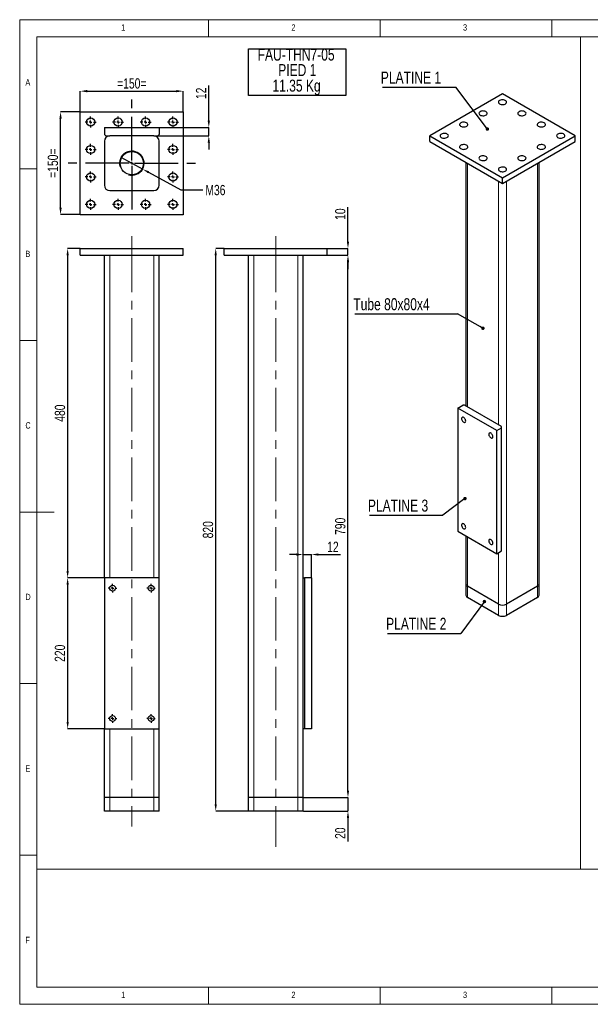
# Model space of a CAD drawing. Header units: millimetres. Extents: x 5 to 415, y 5 to 292.
# Tile 1 of 4: x 5 to 171, y 5 to 292. Entities that reach past the tile are written whole.
import ezdxf

# ---------------------------------------------------------------- set-up
doc = ezdxf.new("R2010")
doc.units = ezdxf.units.MM
doc.header["$PDSIZE"] = -1
doc.linetypes.add('CENTERX2', pattern=[20.32, 12.7, -2.54, 2.54, -2.54])
for name, color, linetype in [('COTES', 1, 'Continuous'), ('NOTES', 6, 'Continuous'), ('TRAIT-FINS', 9, 'Continuous'), ('TRAIT-MIXTES', 3, 'CENTERX2')]:
    doc.layers.add(name, color=color, linetype=linetype)
doc.layers.add('TRAIT-FORT', color=4, linetype='Continuous', lineweight=25)
doc.styles.add('SLDTEXTSTYLE0', font='TXT', dxfattribs={"width": 0.75})
doc.dimstyles.new('SLDDIMSTYLE4', dxfattribs={"dimtxt": 3, "dimasz": 2, "dimexe": 0, "dimexo": 0.0625, "dimgap": 0.75, "dimtad": 1, "dimlfac": 5, "dimrnd": 1e-09, "dimzin": 12, "dimdsep": 46, "dimtxsty": 'SLDTEXTSTYLE0', "dimsah": 1, "dimcen": 0.09, "dimadec": 0, "dimazin": 3, "dimtfac": 1, "dimtofl": 0, "dimtmove": 0, "dimatfit": 3, "dimfxl": 1, "dimfrac": 2, "dimtolj": 1, "dimtzin": 12, "dimarcsym": 0})
doc.dimstyles.new('SLDDIMSTYLE5', dxfattribs={"dimtxt": 3, "dimasz": 2, "dimexe": 0, "dimexo": 0.0625, "dimgap": 0.75, "dimtad": 1, "dimlfac": 5, "dimrnd": 1e-09, "dimzin": 12, "dimdsep": 46, "dimtxsty": 'SLDTEXTSTYLE0', "dimsah": 1, "dimcen": 0.09, "dimadec": 0, "dimazin": 3, "dimtfac": 1, "dimtmove": 0, "dimatfit": 0, "dimfxl": 1, "dimfrac": 2, "dimtolj": 1, "dimtzin": 12, "dimarcsym": 0})
doc.dimstyles.new('SLDDIMSTYLE6', dxfattribs={"dimtxt": 3, "dimasz": 2, "dimexe": 0, "dimexo": 0.0625, "dimgap": 0.75, "dimtad": 0, "dimtih": 1, "dimtoh": 1, "dimlfac": 5, "dimrnd": 1e-09, "dimzin": 12, "dimdsep": 46, "dimtxsty": 'SLDTEXTSTYLE0', "dimblk1": 'NONE', "dimsah": 1, "dimcen": 0, "dimadec": 0, "dimazin": 3, "dimtfac": 1, "dimtmove": 0, "dimatfit": 3, "dimldrblk": 'NONE', "dimfxl": 1, "dimfrac": 2, "dimtolj": 1, "dimtzin": 12, "dimarcsym": 0})
doc.dimstyles.new('SLDDIMSTYLE7', dxfattribs={"dimtxt": 0.18, "dimasz": 1, "dimexe": 0, "dimexo": 0.0625, "dimgap": 0, "dimtad": 0, "dimtih": 1, "dimtoh": 1, "dimdec": 0, "dimrnd": 1e-09, "dimzin": 0, "dimdsep": 46, "dimtxsty": 'Standard', "dimblk1": 'DOT', "dimblk2": 'DOT', "dimsah": 1, "dimcen": 0.09, "dimadec": 0, "dimazin": 0, "dimtfac": 1, "dimtdec": 0, "dimtofl": 0, "dimtmove": 0, "dimatfit": 3, "dimldrblk": 'DOT', "dimfxl": 1, "dimfrac": 2, "dimtolj": 1, "dimtzin": 0, "dimarcsym": 0})

# ---------------------------------------------------------------- blocks, each defined once
blk = doc.blocks.new('_D_13')
at = {"layer": 'COTES', "color": 0, "lineweight": -2, "transparency": 16777216}
for p, q in [((64.55, 225.32), (62.11, 225.32)), ((62.11, 63.32), (62.11, 223.32)), ((71.55, 61.32), (62.11, 61.32))]:
    blk.add_line(p, q, dxfattribs=at)
at = {"layer": 'COTES', "color": 0, "transparency": 16777216}
for points in [[(61.78, 223.32), (62.44, 223.32), (62.11, 225.32)], [(61.78, 63.32), (62.44, 63.32), (62.11, 61.32)]]:
    blk.add_solid(points, dxfattribs=at)
at = {"layer": 'Defpoints', "color": 0, "transparency": 16777216}
for p in [(62.11, 225.32), (64.61, 225.32), (71.61, 61.32)]:
    blk.add_point(p, dxfattribs=at)
at = {"layer": 'COTES', "color": 0, "transparency": 16777216, "insert": (58.36, 143.32), "char_height": 3, "attachment_point": 2, "rotation": 90, "style": 'SLDTEXTSTYLE0'}
blk.add_mtext('\\A1;820', dxfattribs=at)
blk = doc.blocks.new('_D_14')
at = {"layer": 'COTES', "color": 0, "lineweight": -2, "transparency": 16777216}
for p, q in [((94.68, 223.32), (100.64, 223.32)), ((100.64, 67.32), (100.64, 221.32)), ((87.68, 65.32), (100.64, 65.32))]:
    blk.add_line(p, q, dxfattribs=at)
at = {"layer": 'COTES', "color": 0, "transparency": 16777216}
for points in [[(100.31, 221.32), (100.98, 221.32), (100.64, 223.32)], [(100.31, 67.32), (100.98, 67.32), (100.64, 65.32)]]:
    blk.add_solid(points, dxfattribs=at)
at = {"layer": 'Defpoints', "color": 0, "transparency": 16777216}
for p in [(94.61, 223.32), (100.64, 223.32), (87.61, 65.32)]:
    blk.add_point(p, dxfattribs=at)
at = {"layer": 'COTES', "color": 0, "transparency": 16777216, "insert": (96.89, 144.32), "char_height": 3, "attachment_point": 2, "rotation": 90, "style": 'SLDTEXTSTYLE0'}
blk.add_mtext('\\A1;790', dxfattribs=at)
blk = doc.blocks.new('_D_15')
at = {"layer": 'COTES', "color": 0, "lineweight": -2, "transparency": 16777216}
for p, q in [((100.64, 227.32), (100.64, 237.38)), ((94.68, 225.32), (100.64, 225.32)), ((100.64, 223.32), (100.64, 225.32)), ((94.68, 223.32), (100.64, 223.32)), ((100.64, 221.32), (100.64, 219.32))]:
    blk.add_line(p, q, dxfattribs=at)
at = {"layer": 'COTES', "color": 0, "transparency": 16777216}
for points in [[(100.31, 227.32), (100.98, 227.32), (100.64, 225.32)], [(100.31, 221.32), (100.98, 221.32), (100.64, 223.32)]]:
    blk.add_solid(points, dxfattribs=at)
at = {"layer": 'Defpoints', "color": 0, "transparency": 16777216}
for p in [(94.61, 225.32), (100.64, 225.32), (94.61, 223.32)]:
    blk.add_point(p, dxfattribs=at)
at = {"layer": 'COTES', "color": 0, "transparency": 16777216, "insert": (96.89, 235.32), "char_height": 3, "attachment_point": 2, "rotation": 90, "style": 'SLDTEXTSTYLE0'}
blk.add_mtext('\\A1;10', dxfattribs=at)
blk = doc.blocks.new('_D_16')
at = {"layer": 'COTES', "color": 0, "lineweight": -2, "transparency": 16777216}
for p, q in [((100.64, 67.32), (100.64, 69.32)), ((87.68, 65.32), (100.64, 65.32)), ((100.64, 65.32), (100.64, 61.32)), ((87.68, 61.32), (100.64, 61.32)), ((100.64, 59.32), (100.64, 52.44))]:
    blk.add_line(p, q, dxfattribs=at)
at = {"layer": 'COTES', "color": 0, "transparency": 16777216}
for points in [[(100.31, 67.32), (100.98, 67.32), (100.64, 65.32)], [(100.31, 59.32), (100.98, 59.32), (100.64, 61.32)]]:
    blk.add_solid(points, dxfattribs=at)
at = {"layer": 'Defpoints', "color": 0, "transparency": 16777216}
for p in [(87.61, 65.32), (100.64, 65.32), (87.61, 61.32)]:
    blk.add_point(p, dxfattribs=at)
at = {"layer": 'COTES', "color": 0, "transparency": 16777216, "insert": (96.89, 54.88), "char_height": 3, "attachment_point": 2, "rotation": 90, "style": 'SLDTEXTSTYLE0'}
blk.add_mtext('\\A1;20', dxfattribs=at)
blk = doc.blocks.new('_D_17')
at = {"layer": 'COTES', "color": 0, "lineweight": -2, "transparency": 16777216}
for p, q in [((85.61, 136.1), (83.61, 136.1)), ((87.61, 129.38), (87.61, 136.1)), ((87.61, 136.1), (90.01, 136.1)), ((90.01, 129.38), (90.01, 136.1)), ((92.01, 136.1), (98.51, 136.1))]:
    blk.add_line(p, q, dxfattribs=at)
at = {"layer": 'COTES', "color": 0, "transparency": 16777216}
for points in [[(85.61, 136.43), (85.61, 135.77), (87.61, 136.1)], [(92.01, 136.43), (92.01, 135.77), (90.01, 136.1)]]:
    blk.add_solid(points, dxfattribs=at)
at = {"layer": 'Defpoints', "color": 0, "transparency": 16777216}
for p in [(90.01, 136.1), (87.61, 129.32), (90.01, 129.32)]:
    blk.add_point(p, dxfattribs=at)
at = {"layer": 'COTES', "color": 0, "transparency": 16777216, "insert": (96.26, 139.85), "char_height": 3, "attachment_point": 2, "style": 'SLDTEXTSTYLE0'}
blk.add_mtext('\\A1;12', dxfattribs=at)
blk = doc.blocks.new('SW_NOTE_4')
at = {"layer": 'NOTES', "color": 0}
for p, q in [((-0.06, -9.13), (-0.06, 4.45)), ((-0.06, 4.45), (28.24, 4.45)), ((28.24, 4.45), (28.24, -9.13)), ((28.24, -9.13), (-0.06, -9.13))]:
    blk.add_line(p, q, dxfattribs=at)
at = {"layer": 'NOTES', "color": 0, "char_height": 3.5, "attachment_point": 2, "style": 'SLDTEXTSTYLE0'}
for s, insert in [('FAU-THN7-05', (13.78, 4.51)), ('PIED 1', (14.13, -0.01)), ('11.35 Kg', (13.9, -4.54))]:
    blk.add_mtext(s, dxfattribs=dict(at, insert=insert))
blk = doc.blocks.new('_D_18')
at = {"layer": 'COTES', "color": 0, "lineweight": -2, "transparency": 16777216}
for p, q in [((22.6, 225.32), (18.97, 225.32)), ((18.97, 223.32), (18.97, 131.32)), ((29.6, 129.32), (18.97, 129.32))]:
    blk.add_line(p, q, dxfattribs=at)
at = {"layer": 'COTES', "color": 0, "transparency": 16777216}
for points in [[(18.64, 223.32), (19.3, 223.32), (18.97, 225.32)], [(18.64, 131.32), (19.3, 131.32), (18.97, 129.32)]]:
    blk.add_solid(points, dxfattribs=at)
at = {"layer": 'Defpoints', "color": 0, "transparency": 16777216}
for p in [(22.66, 225.32), (18.97, 129.32), (29.66, 129.32)]:
    blk.add_point(p, dxfattribs=at)
at = {"layer": 'COTES', "color": 0, "transparency": 16777216, "insert": (15.22, 177.32), "char_height": 3, "attachment_point": 2, "rotation": 90, "style": 'SLDTEXTSTYLE0'}
blk.add_mtext('\\A1;480', dxfattribs=at)
blk = doc.blocks.new('_D_19')
at = {"layer": 'COTES', "color": 0, "lineweight": -2, "transparency": 16777216}
for p, q in [((29.6, 129.32), (18.97, 129.32)), ((18.97, 127.32), (18.97, 87.32)), ((29.6, 85.32), (18.97, 85.32))]:
    blk.add_line(p, q, dxfattribs=at)
at = {"layer": 'COTES', "color": 0, "transparency": 16777216}
for points in [[(18.64, 127.32), (19.3, 127.32), (18.97, 129.32)], [(18.64, 87.32), (19.3, 87.32), (18.97, 85.32)]]:
    blk.add_solid(points, dxfattribs=at)
at = {"layer": 'Defpoints', "color": 0, "transparency": 16777216}
for p in [(29.66, 129.32), (18.97, 85.32), (29.66, 85.32)]:
    blk.add_point(p, dxfattribs=at)
at = {"layer": 'COTES', "color": 0, "transparency": 16777216, "insert": (15.22, 107.32), "char_height": 3, "attachment_point": 2, "rotation": 90, "style": 'SLDTEXTSTYLE0'}
blk.add_mtext('\\A1;220', dxfattribs=at)
blk = doc.blocks.new('SW_CENTERMARKSYMBOL_3')
at = {"layer": 'TRAIT-MIXTES', "color": 0}
for p, q in [((-0.8, 0), (-1.25, 0)), ((0, 0), (-0.4, 0)), ((0, 0.8), (0, 1.25)), ((0, 0), (0, 0.4)), ((0, 0), (0, -0.4)), ((0, 0), (0.4, 0)), ((0.8, 0), (1.25, 0)), ((0, -0.8), (0, -1.25))]:
    blk.add_line(p, q, dxfattribs=at)
blk = doc.blocks.new('SW_CENTERMARKSYMBOL_4')
at = {"layer": 'TRAIT-MIXTES', "color": 0}
for p, q in [((-0.8, 0), (-1.25, 0)), ((0, 0), (-0.4, 0)), ((0, 0.8), (0, 1.25)), ((0, 0), (0, 0.4)), ((0, 0), (0, -0.4)), ((0, 0), (0.4, 0)), ((0.8, 0), (1.25, 0)), ((0, -0.8), (0, -1.25))]:
    blk.add_line(p, q, dxfattribs=at)
blk = doc.blocks.new('SW_CENTERMARKSYMBOL_5')
at = {"layer": 'TRAIT-MIXTES', "color": 0}
for p, q in [((-0.8, 0), (-1.25, 0)), ((0, 0), (-0.4, 0)), ((0, 0.8), (0, 1.25)), ((0, 0), (0, 0.4)), ((0, 0), (0, -0.4)), ((0, 0), (0.4, 0)), ((0.8, 0), (1.25, 0)), ((0, -0.8), (0, -1.25))]:
    blk.add_line(p, q, dxfattribs=at)
blk = doc.blocks.new('SW_CENTERMARKSYMBOL_6')
at = {"layer": 'TRAIT-MIXTES', "color": 0}
for p, q in [((-0.8, 0), (-1.25, 0)), ((0, 0), (-0.4, 0)), ((0, 0.8), (0, 1.25)), ((0, 0), (0, 0.4)), ((0, 0), (0, -0.4)), ((0, 0), (0.4, 0)), ((0.8, 0), (1.25, 0)), ((0, -0.8), (0, -1.25))]:
    blk.add_line(p, q, dxfattribs=at)
blk = doc.blocks.new('_D_20')
at = {"layer": 'COTES', "color": 0, "lineweight": -2, "transparency": 16777216}
for p, q in [((22.66, 265.23), (22.66, 271.17)), ((24.66, 271.17), (50.66, 271.17)), ((52.66, 265.23), (52.66, 271.17))]:
    blk.add_line(p, q, dxfattribs=at)
at = {"layer": 'COTES', "color": 0, "transparency": 16777216}
for points in [[(24.66, 271.51), (24.66, 270.84), (22.66, 271.17)], [(50.66, 271.51), (50.66, 270.84), (52.66, 271.17)]]:
    blk.add_solid(points, dxfattribs=at)
at = {"layer": 'Defpoints', "color": 0, "transparency": 16777216}
for p in [(52.66, 271.17), (22.66, 265.17), (52.66, 265.17)]:
    blk.add_point(p, dxfattribs=at)
at = {"layer": 'COTES', "color": 0, "transparency": 16777216, "insert": (37.66, 274.92), "char_height": 3, "attachment_point": 2, "style": 'SLDTEXTSTYLE0'}
blk.add_mtext('\\A1;=150=', dxfattribs=at)
blk = doc.blocks.new('_D_21')
at = {"layer": 'COTES', "color": 0, "lineweight": -2, "transparency": 16777216}
for p, q in [((22.6, 265.17), (16.91, 265.17)), ((16.91, 237.17), (16.91, 263.17)), ((22.6, 235.17), (16.91, 235.17))]:
    blk.add_line(p, q, dxfattribs=at)
at = {"layer": 'COTES', "color": 0, "transparency": 16777216}
for points in [[(16.57, 263.17), (17.24, 263.17), (16.91, 265.17)], [(16.57, 237.17), (17.24, 237.17), (16.91, 235.17)]]:
    blk.add_solid(points, dxfattribs=at)
at = {"layer": 'Defpoints', "color": 0, "transparency": 16777216}
for p in [(16.91, 265.17), (22.66, 265.17), (22.66, 235.17)]:
    blk.add_point(p, dxfattribs=at)
at = {"layer": 'COTES', "color": 0, "transparency": 16777216, "insert": (13.16, 250.17), "char_height": 3, "attachment_point": 2, "rotation": 90, "style": 'SLDTEXTSTYLE0'}
blk.add_mtext('\\A1;=150=', dxfattribs=at)
blk = doc.blocks.new('_D_22')
at = {"layer": 'COTES', "color": 0, "lineweight": -2, "transparency": 16777216}
for p, q in [((60.1, 262.57), (60.1, 272.78)), ((45.73, 260.57), (60.1, 260.57)), ((60.1, 258.17), (60.1, 260.57)), ((45.33, 258.17), (60.1, 258.17)), ((60.1, 256.17), (60.1, 254.17))]:
    blk.add_line(p, q, dxfattribs=at)
at = {"layer": 'COTES', "color": 0, "transparency": 16777216}
for points in [[(59.77, 262.57), (60.43, 262.57), (60.1, 260.57)], [(59.77, 256.17), (60.43, 256.17), (60.1, 258.17)]]:
    blk.add_solid(points, dxfattribs=at)
at = {"layer": 'Defpoints', "color": 0, "transparency": 16777216}
for p in [(45.66, 260.57), (60.1, 260.57), (45.26, 258.17)]:
    blk.add_point(p, dxfattribs=at)
at = {"layer": 'COTES', "color": 0, "transparency": 16777216, "insert": (56.35, 270.53), "char_height": 3, "attachment_point": 2, "rotation": 90, "style": 'SLDTEXTSTYLE0'}
blk.add_mtext('\\A1;12', dxfattribs=at)
blk = doc.blocks.new('_D_23')
at = {"layer": 'COTES', "color": 0, "lineweight": -2, "transparency": 16777216}
for p, q in [((34.5, 251.89), (40.83, 248.45)), ((52.07, 242.34), (42.58, 247.49)), ((58.34, 242.34), (52.07, 242.34))]:
    blk.add_line(p, q, dxfattribs=at)
at = {"layer": 'COTES', "color": 0, "transparency": 16777216}
blk.add_solid([(42.74, 247.79), (42.43, 247.2), (40.83, 248.45)], dxfattribs=at)
at = {"layer": 'Defpoints', "color": 0, "transparency": 16777216}
for p in [(34.5, 251.89), (40.83, 248.45)]:
    blk.add_point(p, dxfattribs=at)
at = {"layer": 'COTES', "color": 0, "transparency": 16777216, "insert": (59.09, 243.84), "char_height": 3, "attachment_point": 1, "style": 'SLDTEXTSTYLE0'}
blk.add_mtext('\\A1;M36', dxfattribs=at)
blk = doc.blocks.new('_None')
blk = doc.blocks.new('SW_CENTERMARKSYMBOL_7')
at = {"layer": 'TRAIT-MIXTES', "color": 0}
for p, q in [((-0.8, 0), (-1.6, 0)), ((0, 0), (-0.4, 0)), ((0, 0.8), (0, 1.6)), ((0, 0), (0, 0.4)), ((0, 0), (0, -0.4)), ((0, 0), (0.4, 0)), ((0.8, 0), (1.6, 0)), ((0, -0.8), (0, -1.6))]:
    blk.add_line(p, q, dxfattribs=at)
blk = doc.blocks.new('SW_CENTERMARKSYMBOL_8')
at = {"layer": 'TRAIT-MIXTES', "color": 0}
for p, q in [((-0.8, 0), (-1.6, 0)), ((0, 0), (-0.4, 0)), ((0, 0.8), (0, 1.6)), ((0, 0), (0, 0.4)), ((0, 0), (0, -0.4)), ((0, 0), (0.4, 0)), ((0.8, 0), (1.6, 0)), ((0, -0.8), (0, -1.6))]:
    blk.add_line(p, q, dxfattribs=at)
blk = doc.blocks.new('SW_CENTERMARKSYMBOL_9')
at = {"layer": 'TRAIT-MIXTES', "color": 0}
for p, q in [((-0.8, 0), (-1.6, 0)), ((0, 0), (-0.4, 0)), ((0, 0.8), (0, 1.6)), ((0, 0), (0, 0.4)), ((0, 0), (0, -0.4)), ((0, 0), (0.4, 0)), ((0.8, 0), (1.6, 0)), ((0, -0.8), (0, -1.6))]:
    blk.add_line(p, q, dxfattribs=at)
blk = doc.blocks.new('SW_CENTERMARKSYMBOL_10')
at = {"layer": 'TRAIT-MIXTES', "color": 0}
for p, q in [((-0.8, 0), (-1.6, 0)), ((0, 0), (-0.4, 0)), ((0, 0.8), (0, 1.6)), ((0, 0), (0, 0.4)), ((0, 0), (0, -0.4)), ((0, 0), (0.4, 0)), ((0.8, 0), (1.6, 0)), ((0, -0.8), (0, -1.6))]:
    blk.add_line(p, q, dxfattribs=at)
blk = doc.blocks.new('SW_CENTERMARKSYMBOL_11')
at = {"layer": 'TRAIT-MIXTES', "color": 0}
for p, q in [((-0.8, 0), (-1.6, 0)), ((0, 0), (-0.4, 0)), ((0, 0.8), (0, 1.6)), ((0, 0), (0, 0.4)), ((0, 0), (0, -0.4)), ((0, 0), (0.4, 0)), ((0.8, 0), (1.6, 0)), ((0, -0.8), (0, -1.6))]:
    blk.add_line(p, q, dxfattribs=at)
blk = doc.blocks.new('SW_CENTERMARKSYMBOL_12')
at = {"layer": 'TRAIT-MIXTES', "color": 0}
for p, q in [((-0.8, 0), (-1.6, 0)), ((0, 0), (-0.4, 0)), ((0, 0.8), (0, 1.6)), ((0, 0), (0, 0.4)), ((0, 0), (0, -0.4)), ((0, 0), (0.4, 0)), ((0.8, 0), (1.6, 0)), ((0, -0.8), (0, -1.6))]:
    blk.add_line(p, q, dxfattribs=at)
blk = doc.blocks.new('SW_CENTERMARKSYMBOL_13')
at = {"layer": 'TRAIT-MIXTES', "color": 0}
for p, q in [((-0.8, 0), (-1.6, 0)), ((0, 0), (-0.4, 0)), ((0, 0.8), (0, 1.6)), ((0, 0), (0, 0.4)), ((0, 0), (0, -0.4)), ((0, 0), (0.4, 0)), ((0.8, 0), (1.6, 0)), ((0, -0.8), (0, -1.6))]:
    blk.add_line(p, q, dxfattribs=at)
blk = doc.blocks.new('SW_CENTERMARKSYMBOL_14')
at = {"layer": 'TRAIT-MIXTES', "color": 0}
for p, q in [((-0.8, 0), (-1.6, 0)), ((0, 0), (-0.4, 0)), ((0, 0.8), (0, 1.6)), ((0, 0), (0, 0.4)), ((0, 0), (0, -0.4)), ((0, 0), (0.4, 0)), ((0.8, 0), (1.6, 0)), ((0, -0.8), (0, -1.6))]:
    blk.add_line(p, q, dxfattribs=at)
blk = doc.blocks.new('SW_CENTERMARKSYMBOL_15')
at = {"layer": 'TRAIT-MIXTES', "color": 0}
for p, q in [((-0.8, 0), (-1.6, 0)), ((0, 0), (-0.4, 0)), ((0, 0.8), (0, 1.6)), ((0, 0), (0, 0.4)), ((0, 0), (0, -0.4)), ((0, 0), (0.4, 0)), ((0.8, 0), (1.6, 0)), ((0, -0.8), (0, -1.6))]:
    blk.add_line(p, q, dxfattribs=at)
blk = doc.blocks.new('SW_CENTERMARKSYMBOL_16')
at = {"layer": 'TRAIT-MIXTES', "color": 0}
for p, q in [((-0.8, 0), (-1.6, 0)), ((0, 0), (-0.4, 0)), ((0, 0.8), (0, 1.6)), ((0, 0), (0, 0.4)), ((0, 0), (0, -0.4)), ((0, 0), (0.4, 0)), ((0.8, 0), (1.6, 0)), ((0, -0.8), (0, -1.6))]:
    blk.add_line(p, q, dxfattribs=at)
blk = doc.blocks.new('SW_CENTERMARKSYMBOL_17')
at = {"layer": 'TRAIT-MIXTES', "color": 0}
for p, q in [((-0.8, 0), (-1.6, 0)), ((0, 0), (-0.4, 0)), ((0, 0.8), (0, 1.6)), ((0, 0), (0, 0.4)), ((0, 0), (0, -0.4)), ((0, 0), (0.4, 0)), ((0.8, 0), (1.6, 0)), ((0, -0.8), (0, -1.6))]:
    blk.add_line(p, q, dxfattribs=at)
blk = doc.blocks.new('SW_CENTERMARKSYMBOL_18')
at = {"layer": 'TRAIT-MIXTES', "color": 0}
for p, q in [((-0.8, 0), (-1.6, 0)), ((0, 0), (-0.4, 0)), ((0, 0.8), (0, 1.6)), ((0, 0), (0, 0.4)), ((0, 0), (0, -0.4)), ((0, 0), (0.4, 0)), ((0.8, 0), (1.6, 0)), ((0, -0.8), (0, -1.6))]:
    blk.add_line(p, q, dxfattribs=at)
blk = doc.blocks.new('SW_CENTERMARKSYMBOL_19')
at = {"layer": 'TRAIT-MIXTES', "color": 0}
for p, q in [((0, 0.8), (0, 20.56)), ((-0.8, 0), (-19.04, 0)), ((0, 0), (-0.4, 0)), ((0, 0), (0, 0.4)), ((0, 0), (0, -0.4)), ((0, 0), (0.4, 0)), ((0.8, 0), (19.37, 0)), ((0, -0.8), (0, -16.01))]:
    blk.add_line(p, q, dxfattribs=at)
blk = doc.blocks.new('SW_NOTE_5')
at = {"layer": 'NOTES', "color": 0}
blk.add_line((-21.37, 0), (0, 0), dxfattribs=at)
at = {"layer": 'NOTES', "color": 0, "insert": (-21.84, 4.56), "char_height": 3.5, "attachment_point": 1, "style": 'SLDTEXTSTYLE0'}
blk.add_mtext('PLATINE 1', dxfattribs=at)
blk = doc.blocks.new('_Dot')
at = {"color": 0, "linetype": 'ByBlock', "lineweight": -2}
blk.add_line((-0.5, 0), (-1, 0), dxfattribs=at)
at = {"color": 0, "linetype": 'ByBlock', "const_width": 0.5}
blk.add_lwpolyline([(-0.25, 0, 1), (0.25, 0, 1)], format="xyb", close=True, dxfattribs=at)
blk = doc.blocks.new('SW_NOTE_6')
at = {"layer": 'NOTES', "color": 0}
blk.add_line((-21.37, 0), (0, 0), dxfattribs=at)
at = {"layer": 'NOTES', "color": 0, "insert": (-21.83, 4.56), "char_height": 3.5, "attachment_point": 1, "style": 'SLDTEXTSTYLE0'}
blk.add_mtext('PLATINE 3', dxfattribs=at)
blk = doc.blocks.new('SW_NOTE_7')
at = {"layer": 'NOTES', "color": 0}
blk.add_line((-21.37, 0), (0, 0), dxfattribs=at)
at = {"layer": 'NOTES', "color": 0, "insert": (-21.81, 4.58), "char_height": 3.5, "attachment_point": 1, "style": 'SLDTEXTSTYLE0'}
blk.add_mtext('PLATINE 2', dxfattribs=at)
blk = doc.blocks.new('SW_NOTE_8')
at = {"layer": 'NOTES', "color": 0}
blk.add_line((-29.88, 0), (0, 0), dxfattribs=at)
at = {"layer": 'NOTES', "color": 0, "insert": (-30.32, 4.52), "char_height": 3.5, "attachment_point": 1, "style": 'SLDTEXTSTYLE0'}
blk.add_mtext('Tube 80x80x4', dxfattribs=at)

msp = doc.modelspace()

# ---------------------------------------------------------------- linework, layer by layer
at = {"lineweight": 18}
for p, q in [((415, 292), (5, 292)), ((5, 292), (5, 5)), ((60, 287), (60, 292)), ((110, 292), (110, 287)), ((160, 287), (160, 292)), ((168.3738, 287), (9.9877, 287)), ((9.9877, 287), (9.9877, 44.3501)), ((410, 287), (10, 287)), ((10, 287), (10, 10)), ((334.5654, 287), (168.3738, 287)), ((168.3738, 287), (168.3738, 44.3501)), ((168.3738, 287), (168.3738, 44.3501)), ((10, 248.5), (5, 248.5)), ((5, 198.5), (10, 198.5)), ((5, 148.5), (15, 148.5)), ((5, 98.5), (10, 98.5)), ((10, 48.5), (5, 48.5)), ((168.3738, 44.3501), (9.9877, 44.3501)), ((168.3738, 44.3501), (282.9105, 44.3501)), ((10, 10), (410, 10)), ((60, 5), (60, 10)), ((110, 10), (110, 5)), ((160, 5), (160, 10)), ((5, 5), (415, 5))]:
    msp.add_line(p, q, dxfattribs=at)
at = {"layer": 'TRAIT-FINS', "lineweight": 18}
for p, q in [((135.4821, 179.1209), (135.4821, 250.1609)), ((155.8468, 126.8623), (155.8468, 250.1609)), ((144.533, 173.8959), (144.533, 244.9359)), ((146.7958, 121.6373), (146.7958, 244.9359)), ((31.2635, 129.318), (31.2635, 223.318)), ((44.0635, 129.318), (44.0635, 223.318)), ((73.2136, 65.318), (73.2136, 223.318)), ((86.0136, 65.318), (86.0136, 223.318)), ((135.4821, 126.8623), (135.4821, 141.2337)), ((144.533, 121.6373), (144.533, 136.6619)), ((31.2635, 126.0307), (31.2635, 126.6052)), ((44.0635, 126.0307), (44.0635, 126.6052)), ((135.4821, 123.5961), (135.4821, 126.8623)), ((155.8468, 123.5961), (155.8468, 126.8623)), ((144.533, 118.3711), (144.533, 121.6373)), ((146.7958, 118.3711), (146.7958, 121.6373)), ((31.2635, 88.0307), (31.2635, 88.6052)), ((44.0635, 88.0307), (44.0635, 88.6052)), ((31.2635, 65.318), (31.2635, 85.318)), ((44.0635, 65.318), (44.0635, 85.318)), ((31.2635, 61.318), (31.2635, 65.318)), ((44.0635, 61.318), (44.0635, 65.318)), ((73.2136, 61.318), (73.2136, 65.318)), ((86.0136, 61.318), (86.0136, 65.318))]:
    msp.add_line(p, q, dxfattribs=at)
msp.add_arc((37.6635, 250.1676), 3.6, 255, 195, dxfattribs=at)
at = {"layer": 'TRAIT-FORT', "lineweight": 25}
for p, q in [((145.6644, 270.4081), (124.4512, 258.162)), ((166.8776, 258.162), (145.6644, 270.4081)), ((22.6635, 265.1676), (52.6635, 265.1676)), ((22.6635, 235.1676), (22.6635, 265.1676)), ((52.6635, 265.1676), (52.6635, 235.1676)), ((29.6635, 260.5676), (45.6635, 260.5676)), ((29.6635, 260.5676), (29.6635, 258.5676)), ((29.6635, 258.5676), (30.0635, 258.1676)), ((45.2635, 258.1676), (45.6635, 258.5676)), ((45.6635, 260.5676), (45.6635, 258.5676)), ((29.6635, 256.5676), (29.6635, 243.7676)), ((30.0635, 258.1676), (31.2635, 258.1676)), ((44.0635, 258.1676), (31.2635, 258.1676)), ((44.0635, 258.1676), (45.2635, 258.1676)), ((45.6635, 243.7676), (45.6635, 256.5676)), ((124.4512, 256.5289), (124.4512, 258.162)), ((124.4512, 258.162), (145.6644, 245.9158)), ((124.4512, 256.5289), (145.6644, 244.2828)), ((145.6644, 245.9158), (166.8776, 258.162)), ((145.6644, 244.2828), (166.8776, 256.5289)), ((166.8776, 256.5289), (166.8776, 258.162)), ((135.0134, 250.4314), (135.0134, 179.3914)), ((156.3154, 127.5154), (156.3154, 250.4314)), ((145.6644, 244.2828), (145.6644, 245.9158)), ((31.2635, 242.1676), (44.0635, 242.1676)), ((52.6635, 235.1676), (22.6635, 235.1676)), ((22.6635, 223.318), (22.6635, 225.318)), ((22.6635, 225.318), (52.6635, 225.318)), ((52.6635, 223.318), (52.6635, 225.318)), ((64.6136, 225.318), (94.6136, 225.318)), ((64.6136, 223.318), (64.6136, 225.318)), ((94.6136, 223.318), (94.6136, 225.318)), ((22.6635, 223.318), (52.6635, 223.318)), ((29.6635, 129.318), (29.6635, 223.318)), ((45.6635, 129.318), (45.6635, 223.318)), ((64.6136, 223.318), (94.6136, 223.318)), ((71.6136, 65.318), (71.6136, 223.318)), ((87.6136, 129.318), (87.6136, 223.318)), ((132.6536, 178.7944), (134.0679, 179.6108)), ((143.9674, 172.2631), (132.6536, 178.7944)), ((132.6536, 178.7944), (132.6536, 142.8666)), ((134.6335, 179.6108), (134.0679, 179.6108)), ((145.3816, 173.4061), (134.6335, 179.6108)), ((143.9674, 172.2631), (145.3816, 173.0795)), ((143.9674, 136.3353), (143.9674, 172.2631)), ((145.3816, 173.0795), (145.3816, 173.4061)), ((145.3816, 137.1517), (145.3816, 173.0795)), ((132.6536, 142.8666), (143.9674, 136.3353)), ((135.0134, 141.5043), (135.0134, 127.5154)), ((143.9674, 136.3353), (145.3816, 137.1517)), ((45.6635, 129.318), (29.6635, 129.318)), ((29.6635, 129.318), (29.6635, 85.318)), ((45.6635, 85.318), (45.6635, 129.318)), ((87.6136, 85.318), (87.6136, 129.318)), ((87.6136, 129.318), (88.0136, 129.318)), ((88.0136, 129.318), (88.0136, 85.318)), ((90.0136, 129.318), (88.0136, 129.318)), ((90.0136, 129.318), (90.0136, 85.318)), ((135.0134, 127.5154), (135.0134, 124.2493)), ((144.533, 121.6373), (135.4821, 126.8623)), ((155.8468, 126.8623), (146.7958, 121.6373)), ((156.3154, 124.2493), (156.3154, 127.5154)), ((144.533, 118.3711), (135.4821, 123.5961)), ((155.8468, 123.5961), (146.7958, 118.3711)), ((29.6635, 65.318), (29.6635, 85.318)), ((29.6635, 85.318), (45.6635, 85.318)), ((45.6635, 65.318), (45.6635, 85.318)), ((87.6136, 65.318), (87.6136, 85.318)), ((88.0136, 85.318), (87.6136, 85.318)), ((90.0136, 85.318), (88.0136, 85.318)), ((31.2635, 65.318), (29.6635, 65.318)), ((29.6635, 61.318), (29.6635, 65.318)), ((44.0635, 65.318), (31.2635, 65.318)), ((45.6635, 65.318), (44.0635, 65.318)), ((45.6635, 61.318), (45.6635, 65.318)), ((73.2136, 65.318), (71.6136, 65.318)), ((71.6136, 61.318), (71.6136, 65.318)), ((86.0136, 65.318), (73.2136, 65.318)), ((87.6136, 65.318), (86.0136, 65.318)), ((87.6136, 61.318), (87.6136, 65.318)), ((31.2635, 61.318), (29.6635, 61.318)), ((44.0635, 61.318), (31.2635, 61.318)), ((45.6635, 61.318), (44.0635, 61.318)), ((73.2136, 61.318), (71.6136, 61.318)), ((86.0136, 61.318), (73.2136, 61.318)), ((87.6136, 61.318), (86.0136, 61.318))]:
    msp.add_line(p, q, dxfattribs=at)
at = {"layer": 'TRAIT-FORT', "lineweight": 25, "flags": 128}
for points in [[(144.8159, 268.4487), (144.6315, 268.3115), (144.5121, 268.1521), (144.465, 267.9806), (144.4933, 267.8077), (144.5952, 267.6444), (144.7643, 267.5007), (144.9899, 267.3859), (145.2579, 267.3071), (145.5515, 267.2692), (145.8521, 267.2746), (146.141, 267.3231), (146.3999, 267.4115), (146.6126, 267.5343), (146.7657, 267.6837), (146.8496, 267.8505), (146.8591, 268.024), (146.7935, 268.1935), (146.6569, 268.3482), (146.458, 268.4785), (146.2092, 268.5761), (145.9262, 268.6349), (145.6267, 268.6513), (145.3296, 268.6241), (145.0536, 268.5551), (144.8159, 268.4487)], [(139.159, 265.1831), (138.9747, 265.0459), (138.8552, 264.8865), (138.8082, 264.715), (138.8365, 264.5421), (138.9384, 264.3787), (139.1074, 264.2351), (139.3331, 264.1203), (139.6011, 264.0414), (139.8946, 264.0036), (140.1953, 264.009), (140.4841, 264.0575), (140.743, 264.1458), (140.9557, 264.2686), (141.1089, 264.4181), (141.1928, 264.5849), (141.2022, 264.7584), (141.1366, 264.9279), (141.0001, 265.0826), (140.8011, 265.2129), (140.5523, 265.3105), (140.2693, 265.3693), (139.9699, 265.3856), (139.6728, 265.3585), (139.3967, 265.2895), (139.159, 265.1831)], [(150.4727, 265.1831), (150.2884, 265.0459), (150.1689, 264.8865), (150.1219, 264.715), (150.1502, 264.5421), (150.2521, 264.3787), (150.4211, 264.2351), (150.6468, 264.1203), (150.9148, 264.0414), (151.2083, 264.0036), (151.509, 264.009), (151.7978, 264.0575), (152.0568, 264.1458), (152.2695, 264.2686), (152.4226, 264.4181), (152.5065, 264.5849), (152.5159, 264.7584), (152.4503, 264.9279), (152.3138, 265.0826), (152.1148, 265.2129), (151.8661, 265.3105), (151.583, 265.3693), (151.2836, 265.3856), (150.9865, 265.3585), (150.7104, 265.2895), (150.4727, 265.1831)], [(133.5022, 261.9174), (133.3178, 261.7802), (133.1984, 261.6209), (133.1513, 261.4494), (133.1796, 261.2765), (133.2815, 261.1131), (133.4506, 260.9695), (133.6762, 260.8546), (133.9442, 260.7758), (134.2378, 260.7379), (134.5384, 260.7434), (134.8273, 260.7918), (135.0862, 260.8802), (135.2989, 261.003), (135.452, 261.1525), (135.5359, 261.3192), (135.5454, 261.4928), (135.4798, 261.6623), (135.3432, 261.817), (135.1443, 261.9472), (134.8955, 262.0448), (134.6125, 262.1037), (134.313, 262.12), (134.0159, 262.0928), (133.7399, 262.0239), (133.5022, 261.9174)], [(156.1296, 261.9174), (155.9452, 261.7802), (155.8258, 261.6209), (155.7787, 261.4494), (155.807, 261.2765), (155.9089, 261.1131), (156.078, 260.9695), (156.3036, 260.8546), (156.5716, 260.7758), (156.8652, 260.7379), (157.1658, 260.7434), (157.4547, 260.7918), (157.7136, 260.8802), (157.9263, 261.003), (158.0794, 261.1525), (158.1633, 261.3192), (158.1728, 261.4928), (158.1072, 261.6623), (157.9706, 261.817), (157.7717, 261.9472), (157.5229, 262.0448), (157.2399, 262.1037), (156.9404, 262.12), (156.6433, 262.0928), (156.3673, 262.0239), (156.1296, 261.9174)], [(127.8453, 258.6518), (127.661, 258.5146), (127.5415, 258.3552), (127.4944, 258.1837), (127.5228, 258.0108), (127.6246, 257.8475), (127.7937, 257.7038), (128.0194, 257.589), (128.2874, 257.5102), (128.5809, 257.4723), (128.8816, 257.4777), (129.1704, 257.5262), (129.4293, 257.6146), (129.642, 257.7374), (129.7952, 257.8868), (129.8791, 258.0536), (129.8885, 258.2272), (129.8229, 258.3966), (129.6863, 258.5513), (129.4874, 258.6816), (129.2386, 258.7792), (128.9556, 258.838), (128.6562, 258.8544), (128.3591, 258.8272), (128.083, 258.7582), (127.8453, 258.6518)], [(161.7864, 258.6518), (161.6021, 258.5146), (161.4826, 258.3552), (161.4356, 258.1837), (161.4639, 258.0108), (161.5658, 257.8475), (161.7348, 257.7038), (161.9605, 257.589), (162.2285, 257.5102), (162.522, 257.4723), (162.8227, 257.4777), (163.1116, 257.5262), (163.3705, 257.6146), (163.5832, 257.7374), (163.7363, 257.8868), (163.8202, 258.0536), (163.8297, 258.2272), (163.764, 258.3966), (163.6275, 258.5513), (163.4286, 258.6816), (163.1798, 258.7792), (162.8967, 258.838), (162.5973, 258.8544), (162.3002, 258.8272), (162.0241, 258.7582), (161.7864, 258.6518)], [(133.5022, 255.3862), (133.3178, 255.249), (133.1984, 255.0896), (133.1513, 254.9181), (133.1796, 254.7452), (133.2815, 254.5818), (133.4506, 254.4382), (133.6762, 254.3234), (133.9442, 254.2445), (134.2378, 254.2067), (134.5384, 254.2121), (134.8273, 254.2606), (135.0862, 254.349), (135.2989, 254.4717), (135.452, 254.6212), (135.5359, 254.788), (135.5454, 254.9615), (135.4798, 255.131), (135.3432, 255.2857), (135.1443, 255.416), (134.8955, 255.5136), (134.6125, 255.5724), (134.313, 255.5887), (134.0159, 255.5616), (133.7399, 255.4926), (133.5022, 255.3862)], [(156.1296, 255.3862), (155.9452, 255.249), (155.8258, 255.0896), (155.7787, 254.9181), (155.807, 254.7452), (155.9089, 254.5818), (156.078, 254.4382), (156.3036, 254.3234), (156.5716, 254.2445), (156.8652, 254.2067), (157.1658, 254.2121), (157.4547, 254.2606), (157.7136, 254.349), (157.9263, 254.4717), (158.0794, 254.6212), (158.1633, 254.788), (158.1728, 254.9615), (158.1072, 255.131), (157.9706, 255.2857), (157.7717, 255.416), (157.5229, 255.5136), (157.2399, 255.5724), (156.9404, 255.5887), (156.6433, 255.5616), (156.3673, 255.4926), (156.1296, 255.3862)], [(139.159, 252.1205), (138.9747, 251.9833), (138.8552, 251.824), (138.8082, 251.6525), (138.8365, 251.4796), (138.9384, 251.3162), (139.1074, 251.1726), (139.3331, 251.0577), (139.6011, 250.9789), (139.8946, 250.941), (140.1953, 250.9465), (140.4841, 250.9949), (140.743, 251.0833), (140.9557, 251.2061), (141.1089, 251.3556), (141.1928, 251.5223), (141.2022, 251.6959), (141.1366, 251.8654), (141.0001, 252.0201), (140.8011, 252.1503), (140.5523, 252.2479), (140.2693, 252.3068), (139.9699, 252.3231), (139.6728, 252.2959), (139.3967, 252.227), (139.159, 252.1205)], [(150.4727, 252.1205), (150.2884, 251.9833), (150.1689, 251.824), (150.1219, 251.6525), (150.1502, 251.4796), (150.2521, 251.3162), (150.4211, 251.1726), (150.6468, 251.0577), (150.9148, 250.9789), (151.2083, 250.941), (151.509, 250.9465), (151.7978, 250.9949), (152.0568, 251.0833), (152.2695, 251.2061), (152.4226, 251.3556), (152.5065, 251.5223), (152.5159, 251.6959), (152.4503, 251.8654), (152.3138, 252.0201), (152.1148, 252.1503), (151.8661, 252.2479), (151.583, 252.3068), (151.2836, 252.3231), (150.9865, 252.2959), (150.7104, 252.227), (150.4727, 252.1205)], [(144.8159, 248.8549), (144.6315, 248.7177), (144.5121, 248.5583), (144.465, 248.3868), (144.4933, 248.2139), (144.5952, 248.0506), (144.7643, 247.9069), (144.9899, 247.7921), (145.2579, 247.7133), (145.5515, 247.6754), (145.8521, 247.6808), (146.141, 247.7293), (146.3999, 247.8177), (146.6126, 247.9405), (146.7657, 248.0899), (146.8496, 248.2567), (146.8591, 248.4303), (146.7935, 248.5997), (146.6569, 248.7544), (146.458, 248.8847), (146.2092, 248.9823), (145.9262, 249.0411), (145.6267, 249.0575), (145.3296, 249.0303), (145.0536, 248.9613), (144.8159, 248.8549)], [(134.9517, 175.0181), (134.925, 175.2381), (134.8473, 175.4693), (134.7254, 175.6913), (134.5703, 175.8844), (134.3956, 176.0312), (134.217, 176.1189), (134.0502, 176.1396), (133.9101, 176.0915), (133.8092, 175.9788), (133.7564, 175.8116), (133.7564, 175.6047), (133.8092, 175.3765), (133.9101, 175.1473), (134.0502, 174.9375), (134.217, 174.7656), (134.3956, 174.647), (134.5703, 174.5922), (134.7254, 174.6061), (134.8473, 174.6874), (134.925, 174.8289), (134.9517, 175.0181)], [(142.8713, 170.4462), (142.8446, 170.6662), (142.7669, 170.8974), (142.645, 171.1195), (142.4899, 171.3125), (142.3152, 171.4593), (142.1366, 171.547), (141.9698, 171.5677), (141.8297, 171.5196), (141.7288, 171.4069), (141.676, 171.2397), (141.676, 171.0328), (141.7288, 170.8046), (141.8297, 170.5754), (141.9698, 170.3656), (142.1366, 170.1937), (142.3152, 170.0751), (142.4899, 170.0203), (142.645, 170.0342), (142.7669, 170.1155), (142.8446, 170.257), (142.8713, 170.4462)], [(134.9517, 143.9895), (134.925, 144.2095), (134.8473, 144.4408), (134.7254, 144.6628), (134.5703, 144.8558), (134.3956, 145.0027), (134.217, 145.0904), (134.0502, 145.111), (133.9101, 145.0629), (133.8092, 144.9502), (133.7564, 144.783), (133.7564, 144.5761), (133.8092, 144.348), (133.9101, 144.1188), (134.0502, 143.9089), (134.217, 143.737), (134.3956, 143.6184), (134.5703, 143.5636), (134.7254, 143.5775), (134.8473, 143.6588), (134.925, 143.8004), (134.9517, 143.9895)], [(142.8713, 139.4176), (142.8446, 139.6376), (142.7669, 139.8689), (142.645, 140.0909), (142.4899, 140.2839), (142.3152, 140.4308), (142.1366, 140.5185), (141.9698, 140.5392), (141.8297, 140.491), (141.7288, 140.3784), (141.676, 140.2111), (141.676, 140.0043), (141.7288, 139.7761), (141.8297, 139.5469), (141.9698, 139.337), (142.1366, 139.1652), (142.3152, 139.0466), (142.4899, 138.9918), (142.645, 139.0056), (142.7669, 139.0869), (142.8446, 139.2285), (142.8713, 139.4176)]]:
    msp.add_lwpolyline(points, dxfattribs=at)
at = {"layer": 'TRAIT-FORT', "lineweight": 25}
for centre, radius in [((25.6635, 262.1676), 1.2), ((33.6635, 262.1676), 1.2), ((41.6635, 262.1676), 1.2), ((49.6635, 262.1676), 1.2), ((25.6635, 254.1676), 1.2), ((37.6635, 250.1676), 3.4), ((49.6635, 254.1676), 1.2), ((25.6635, 246.1676), 1.2), ((49.6635, 246.1676), 1.2), ((25.6635, 238.1676), 1.2), ((33.6635, 238.1676), 1.2), ((41.6635, 238.1676), 1.2), ((49.6635, 238.1676), 1.2), ((32.0635, 126.318), 0.85), ((43.2635, 126.318), 0.85), ((32.0635, 88.318), 0.85), ((43.2635, 88.318), 0.85)]:
    msp.add_circle(centre, radius, dxfattribs=at)
for centre, radius, start, end in [((31.2635, 256.5676), 1.6, 90, 180), ((44.0635, 256.5676), 1.6, 0, 90), ((31.2635, 243.7676), 1.6, 180, 270), ((44.0635, 243.7676), 1.6, 270, 0), ((135.8142, 127.5953), 0.8047, 185.694799, 245.625342), ((155.5146, 127.5953), 0.8047, 294.374658, 354.305201), ((135.8142, 124.3291), 0.8047, 185.694799, 245.625342), ((155.5146, 124.3291), 0.8047, 294.374658, 354.305201), ((145.6644, 123.8208), 2.4592, 242.609672, 297.390328), ((145.6644, 120.5547), 2.4592, 242.609672, 297.390328)]:
    msp.add_arc(centre, radius, start, end, dxfattribs=at)
at = {"layer": 'TRAIT-MIXTES', "lineweight": 18}
for p, q in [((37.6635, 228.8838), (37.6635, 225.318)), ((79.6136, 228.8838), (79.6136, 225.318)), ((37.6635, 225.318), (37.6635, 56.7829)), ((79.6136, 225.318), (79.6136, 50.9315))]:
    msp.add_line(p, q, dxfattribs=at)

# ---------------------------------------------------------------- block references
at = {"layer": 'NOTES'}
for name, p in [('SW_NOTE_4', (71.7556, 279.0703)), ('SW_NOTE_5', (132.0575, 272.3297)), ('SW_NOTE_8', (132.5142, 206.2919)), ('SW_NOTE_6', (128.2839, 147.5498)), ('SW_NOTE_7', (133.567, 113.0844))]:
    msp.add_blockref(name, p, dxfattribs=at)
at = {"layer": 'TRAIT-MIXTES'}
for name, p in [('SW_CENTERMARKSYMBOL_19', (37.6635, 250.1676)), ('SW_CENTERMARKSYMBOL_14', (25.6635, 262.1676)), ('SW_CENTERMARKSYMBOL_13', (33.6635, 262.1676)), ('SW_CENTERMARKSYMBOL_12', (41.6635, 262.1676)), ('SW_CENTERMARKSYMBOL_11', (49.6635, 262.1676)), ('SW_CENTERMARKSYMBOL_15', (25.6635, 254.1676)), ('SW_CENTERMARKSYMBOL_10', (49.6635, 254.1676)), ('SW_CENTERMARKSYMBOL_16', (25.6635, 246.1676)), ('SW_CENTERMARKSYMBOL_9', (49.6635, 246.1676)), ('SW_CENTERMARKSYMBOL_17', (25.6635, 238.1676)), ('SW_CENTERMARKSYMBOL_18', (33.6635, 238.1676)), ('SW_CENTERMARKSYMBOL_7', (41.6635, 238.1676)), ('SW_CENTERMARKSYMBOL_8', (49.6635, 238.1676)), ('SW_CENTERMARKSYMBOL_5', (32.0635, 126.318)), ('SW_CENTERMARKSYMBOL_3', (43.2635, 126.318)), ('SW_CENTERMARKSYMBOL_6', (32.0635, 88.318)), ('SW_CENTERMARKSYMBOL_4', (43.2635, 88.318))]:
    msp.add_blockref(name, p, dxfattribs=at)

# ---------------------------------------------------------------- texts
at = {"layer": 'NOTES', "char_height": 1.8521, "attachment_point": 1, "style": 'SLDTEXTSTYLE0'}
for s, insert in [('1', (34.5833, 290.668)), ('2', (84.1667, 290.668)), ('3', (134.1667, 290.668)), ('A', (6.6667, 274.668)), ('B', (6.6667, 224.668)), ('C', (6.6667, 174.668)), ('D', (6.6667, 124.668)), ('E', (6.6667, 74.668)), ('F', (6.6667, 24.668)), ('1', (34.5833, 8.668)), ('2', (84.1667, 8.668)), ('3', (134.1667, 8.668))]:
    msp.add_mtext(s, dxfattribs=dict(at, insert=insert))

# ---------------------------------------------------------------- dimensions: what is measured, and where the dimension line sits
at = {"layer": 'COTES'}
for base, p1, p2, angle, picture, middle in [((52.6635, 271.1733), (22.6635, 265.1676), (52.6635, 265.1676), 0, '_D_20', (37.6635, 271.1733)), ((16.9054, 265.1676), (22.6635, 235.1676), (22.6635, 265.1676), 90, '_D_21', (16.9054, 250.1676))]:
    dim = msp.add_linear_dim(base=base, p1=p1, p2=p2, angle=angle, text='=<>=', dimstyle='SLDDIMSTYLE4', dxfattribs=at)
    dim.commit()
    dim.dimension.update_dxf_attribs({"geometry": picture, "text_midpoint": middle, "dimtype": 160})
for base, p1, p2, dimstyle, picture, middle in [((60.0986, 260.5676), (45.2635, 258.1676), (45.6635, 260.5676), 'SLDDIMSTYLE5', '_D_22', (60.0986, 270.5271)), ((100.6442, 225.318), (94.6136, 223.318), (94.6136, 225.318), 'SLDDIMSTYLE5', '_D_15', (100.6442, 235.318)), ((18.9693, 129.318), (22.6635, 225.318), (29.6635, 129.318), 'SLDDIMSTYLE4', '_D_18', (18.9693, 177.318)), ((62.1108, 225.318), (71.6136, 61.318), (64.6136, 225.318), 'SLDDIMSTYLE4', '_D_13', (62.1108, 143.318)), ((100.6442, 223.318), (87.6136, 65.318), (94.6136, 223.318), 'SLDDIMSTYLE4', '_D_14', (100.6442, 144.318)), ((18.9693, 85.318), (29.6635, 129.318), (29.6635, 85.318), 'SLDDIMSTYLE4', '_D_19', (18.9693, 107.318)), ((100.6442, 65.318), (87.6136, 61.318), (87.6136, 65.318), 'SLDDIMSTYLE5', '_D_16', (100.6442, 54.8805))]:
    dim = msp.add_linear_dim(base=base, p1=p1, p2=p2, angle=90, dimstyle=dimstyle, dxfattribs=at)
    dim.commit()
    dim.dimension.update_dxf_attribs({"geometry": picture, "text_midpoint": middle, "dimtype": 160})
dim = msp.add_diameter_dim_2p(p1=(34.5002, 251.8861), p2=(40.8268, 248.449), text='M36', dimstyle='SLDDIMSTYLE6', override={"dimpost": '<>'}, dxfattribs=at)
dim.commit()
dim.dimension.update_dxf_attribs({"geometry": '_D_23', "text_midpoint": (62.0924, 242.3418), "dimtype": 163})
dim = msp.add_linear_dim(base=(90.0136, 136.0988), p1=(87.6136, 129.318), p2=(90.0136, 129.318), dimstyle='SLDDIMSTYLE5', dxfattribs=at)
dim.commit()
dim.dimension.update_dxf_attribs({"geometry": '_D_17', "text_midpoint": (96.2636, 136.0988), "dimtype": 160})

# ---------------------------------------------------------------- leaders
at = {"layer": 'NOTES'}
for points in [[(141.2607, 260.1249), (132.0575, 272.3297)], [(139.9566, 202.0676), (132.5142, 206.2919)], [(134.735, 152.4141), (128.2839, 147.5498)], [(140.4077, 122.403), (133.567, 113.0844)]]:
    msp.add_leader(points, dimstyle='SLDDIMSTYLE7', dxfattribs=at)

doc.saveas('drawing.dxf')
